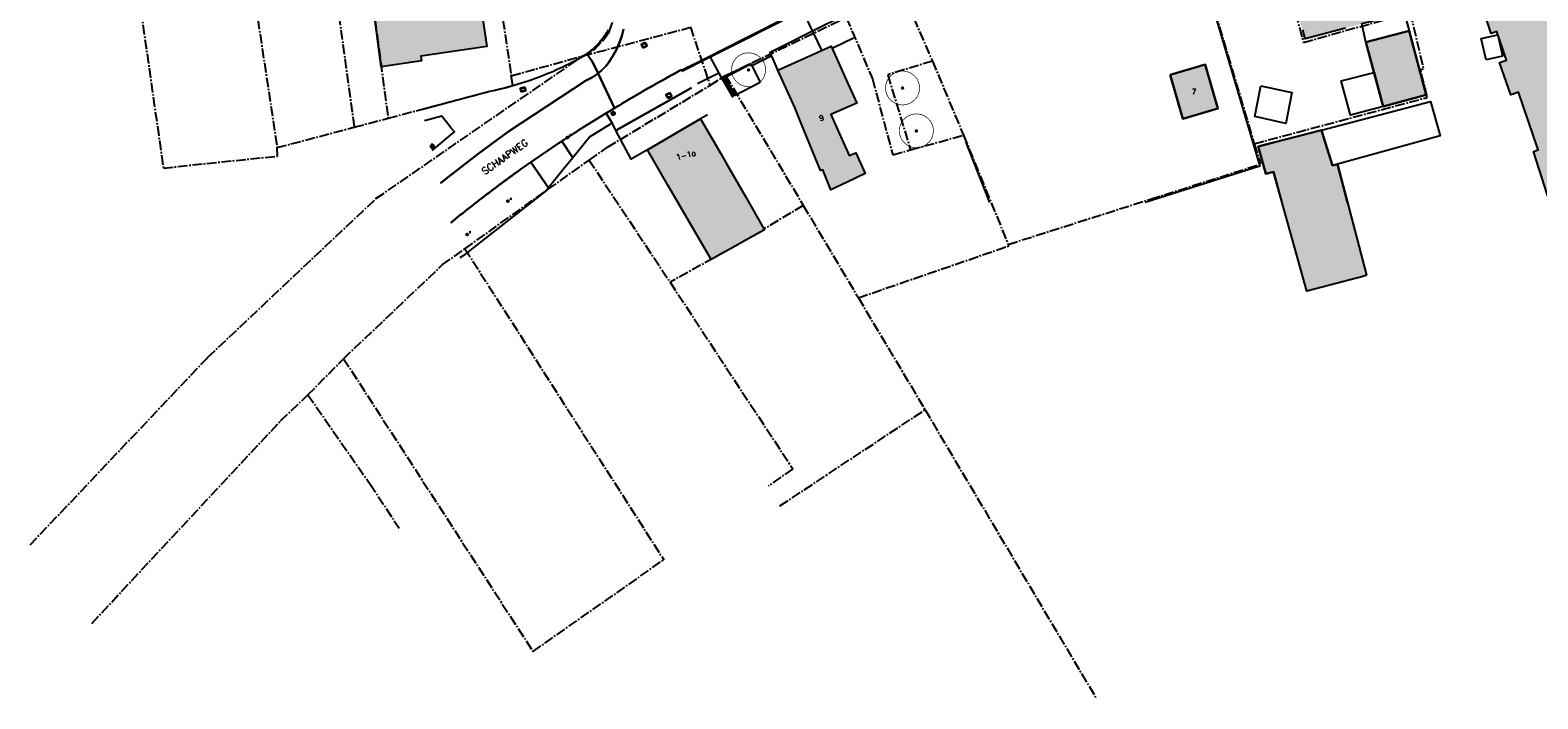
# Model space of a CAD drawing. Header units: metres. Extents: x 202922 to 203755, y 348928 to 349702.
# Tile 7 of 256: x 202983 to 203204, y 349207 to 349305. Entities that reach past the tile are written whole.
import ezdxf
from ezdxf.enums import TextEntityAlignment as Align

# ---------------------------------------------------------------- set-up
doc = ezdxf.new("R2010")
doc.units = ezdxf.units.M
doc.linetypes.add('1-200 CENTER', pattern=[4.28625, 2.8575, -0.47625, 0.47625, -0.47625])
for name, color, linetype in [('bgt.onbegroeidterreindeel', 252, 'Continuous'), ('PH-ALG-WERKGRENS', 3, '1-200 WERKGRENS'), ('PH-BEST-BEBOUWING', 1, 'Continuous'), ('PH-BEST-BEBOUWING-ARCERING', 254, 'Continuous'), ('PH-BEST-HUISNUMMER', 7, 'Continuous'), ('PH-BEST-KADASTRALE-GRENS', 240, '1-200 CENTER'), ('PH-BEST-KOLK', 8, 'Continuous'), ('PH-BEST-LICHTMAST-HANDHAVENB', 251, 'Continuous'), ('PH-BEST-STRAATNAAM-VERHARDING', 7, 'Continuous'), ('PH-BEST-WEGDEEL', 253, 'Continuous'), ('PH-INM-BOOM-HANDHAVEN', 96, 'Continuous'), ('PH-INM-KANTVERHARDING', 253, 'Continuous')]:
    doc.layers.add(name, color=color, linetype=linetype)
doc.layers.add('PH-BEST-PUTRAND', color=12, linetype='Continuous', lineweight=25)
doc.styles.add('ROMANS', font='romans.shx')
doc.linetypes.add('1-200 WERKGRENS', pattern='A,1.5,-0.6,["WERK",ROMANS,S=0.24,R=0,X=-0.5,Y=-0.12],-0.45', length=2.55)

# ---------------------------------------------------------------- blocks, each defined once
blk = doc.blocks.new('*U21')
blk.add_circle((0, 0), 0.142)
at = {"ltscale": 0.05, "style": 'ROMANS'}
blk.add_text('K', height=0.3, dxfattribs=at).set_placement((0.28, 0.19))
blk = doc.blocks.new('Putdeksel')
for p, q in [((-0.32, 0.32), (0.32, 0.32)), ((-0.32, -0.32), (-0.32, 0.32)), ((0.32, 0.32), (0.32, -0.32)), ((0.32, -0.32), (-0.32, -0.32))]:
    blk.add_line(p, q)
blk.add_circle((0, 0), 0.26)
blk = doc.blocks.new('Lichtmast 2')
at = {"flags": 128}
for points in [[(-0.5, 0), (-0.25, 0)], [(-0.35, 0.35), (-0.18, 0.18)], [(0, 0.25), (0, 0.5)], [(0.18, 0.18), (0.35, 0.35)], [(0.25, 0), (0.5, 0)], [(-0.35, -0.35), (-0.18, -0.18)], [(0, -0.5), (0, -0.25)], [(0.18, -0.18), (0.35, -0.35)]]:
    blk.add_lwpolyline(points, dxfattribs=at)
blk.add_circle((0, 0), 0.25)
blk = doc.blocks.new('*U18')
at = {"const_width": 0.1}
blk.add_lwpolyline([(-2.5, 0, 0.990403), (2.5, 0.03, 0.990403), (-2.5, 0.02)], format="xyb", dxfattribs=at)
at = {"linetype": 'Continuous', "const_width": 0.25}
blk.add_lwpolyline([(-0.12, 0, 1), (0.12, 0, 1)], format="xyb", close=True, dxfattribs=at)

msp = doc.modelspace()

# ---------------------------------------------------------------- hatches: boundary and pattern name
at = {"layer": 'PH-BEST-BEBOUWING-ARCERING'}
h = msp.add_hatch(color=256, dxfattribs=at)
h.paths.add_polyline_path([(203166.395, 349333.439), (203169.63, 349334.261), (203171.827, 349334.819), (203179.027, 349306.485), (203178.073, 349306.23), (203175.685, 349305.592), (203169.779, 349304.015), (203169.435, 349305.302), (203169.374, 349305.286), (203166.978, 349312.961), (203166.13, 349316.131), (203167.743, 349316.563), (203170.641, 349317.339), (203172.54, 349317.848), (203174.171, 349318.285), (203173.542, 349320.612), (203173.002, 349322.611), (203172.446, 349322.463), (203171.38, 349322.178), (203170.453, 349325.561), (203167.101, 349324.623), (203166.22, 349328.13), (203165.34, 349331.53), (203166.179, 349333.048)], flags=16)
h.paths.add_polyline_path([(203178.678, 349303.504), (203184.995, 349305.2), (203187.523, 349295.785), (203181.206, 349294.089)], flags=17)
for points in [[(203219.203, 349302.758), (203220.17, 349303.08), (203219.974, 349303.668), (203219.757, 349304.318), (203219.151, 349306.137), (203218.66, 349307.61), (203217.912, 349307.363), (203217.667, 349307.282), (203217.506, 349307.765), (203213.444, 349319.969), (203213.634, 349320.055), (203213.496, 349320.534), (203214.298, 349320.864), (203213.03, 349324.61), (203212.25, 349324.38), (203212.03, 349324.84), (203211.3, 349324.64), (203210.46, 349327.13), (203207, 349326), (203207.07, 349325.78), (203205.16, 349325.16), (203203.942, 349328.785), (203198.118, 349326.953), (203197.41, 349326.73), (203198.6, 349322.96), (203196.356, 349322.254), (203193.665, 349321.408), (203193.29, 349321.29), (203194.14, 349318.92), (203193.33, 349318.63), (203193.47, 349318.24), (203193.293, 349318.179), (203193.121, 349318.103), (203192.957, 349318.012), (203192.801, 349317.908), (203192.654, 349317.791), (203192.517, 349317.663), (203192.393, 349317.523), (203192.28, 349317.373), (203192.18, 349317.213), (203192.095, 349317.046), (203192.024, 349316.873), (203191.968, 349316.694), (203191.927, 349316.511), (203191.902, 349316.325), (203191.892, 349316.137), (203191.899, 349315.95), (203191.922, 349315.764), (203191.96, 349315.58), (203192.014, 349315.4), (203192.083, 349315.226), (203192.166, 349315.058), (203192.263, 349314.897), (203192.374, 349314.746), (203192.497, 349314.604), (203192.631, 349314.473), (203192.777, 349314.354), (203192.931, 349314.248), (203193.094, 349314.156), (203193.265, 349314.077), (203193.441, 349314.014), (203193.623, 349313.965), (203193.807, 349313.932), (203193.994, 349313.915), (203194.182, 349313.914), (203194.369, 349313.928), (203194.554, 349313.959), (203196.07, 349309.5), (203195.51, 349309.31), (203197.04, 349304.79), (203197.88, 349305.08), (203199.3, 349300.89), (203198.28, 349300.54), (203199.9, 349295.77), (203201.07, 349296.17), (203203.93, 349287.74), (203203.231, 349287.501), (203206.477, 349277.402), (203211.237, 349278.932), (203211.354, 349278.794), (203213.56, 349279.5), (203212.975, 349281.219), (203213.097, 349281.141), (203213.222, 349281.068), (203213.349, 349280.999), (203213.479, 349280.935), (203213.611, 349280.877), (203213.745, 349280.823), (203213.881, 349280.774), (203214.019, 349280.73), (203214.158, 349280.691), (203214.299, 349280.658), (203214.441, 349280.63), (203214.584, 349280.607), (203214.728, 349280.589), (203214.872, 349280.577), (203215.017, 349280.57), (203215.162, 349280.569), (203215.307, 349280.573), (203215.451, 349280.582), (203215.595, 349280.597), (203215.738, 349280.617), (203215.881, 349280.642), (203216.022, 349280.672), (203216.162, 349280.708), (203216.301, 349280.749), (203216.438, 349280.795), (203216.573, 349280.847), (203216.706, 349280.903), (203216.837, 349280.964), (203216.966, 349281.03), (203217.092, 349281.101), (203217.216, 349281.176), (203217.336, 349281.257), (203217.454, 349281.341), (203217.568, 349281.43), (203217.679, 349281.523), (203217.787, 349281.62), (203217.89, 349281.721), (203217.99, 349281.826), (203218.086, 349281.934), (203218.178, 349282.046), (203218.266, 349282.161), (203218.349, 349282.279), (203218.428, 349282.4), (203218.502, 349282.524), (203218.571, 349282.651), (203218.636, 349282.78), (203218.696, 349282.912), (203218.751, 349283.046), (203218.801, 349283.182), (203218.845, 349283.32), (203218.885, 349283.459), (203218.92, 349283.6), (203218.949, 349283.741), (203218.973, 349283.884), (203218.992, 349284.027), (203219.005, 349284.172), (203219.013, 349284.316), (203219.015, 349284.461), (203219.012, 349284.605), (203219.004, 349284.75), (203218.99, 349284.894), (203218.971, 349285.037), (203218.947, 349285.18), (203218.918, 349285.322), (203218.883, 349285.462), (203218.843, 349285.601), (203221.502, 349286.519), (203224.09, 349287.391), (203222.8, 349291.271), (203221.972, 349293.759), (203222.177, 349293.833)], [(203032.7, 349311.52), (203035.31, 349311.889), (203035.753, 349308.689), (203037.681, 349308.97), (203039.128, 349309.18), (203043.048, 349309.751), (203048.57, 349310.555), (203048.84, 349308.82), (203049.73, 349302.89), (203040.04, 349301.44), (203040.14, 349300.8), (203034.23, 349299.913)], [(203094.89, 349293.94), (203092.42, 349299.41), (203100.22, 349302.94), (203102.69, 349297.47), (203103.983, 349294.558), (203100.197, 349292.914), (203102.849, 349286.883), (203103.858, 349287.275), (203105.192, 349284.231), (203102.548, 349282.986), (203100.175, 349281.868), (203098.992, 349284.811), (203098.639, 349284.689), (203095.885, 349291.485)], [(203082.614, 349271.648), (203078.46, 349278.785), (203076.28, 349282.53), (203073.26, 349287.72), (203073.957, 349288.125), (203077.772, 349290.346), (203081.06, 349292.26), (203084.08, 349287.07), (203084.78, 349285.851), (203087.642, 349280.868), (203090.367, 349276.123), (203090.443, 349275.992)], [(203174.498, 349285.602), (203173.768, 349285.404), (203172.15, 349290.62), (203165.127, 349288.786), (203162.864, 349288.223), (203163.596, 349285.644), (203164.002, 349284.216), (203165.092, 349284.478), (203169.995, 349267.005), (203178.407, 349269.219), (203178.752, 349269.326)]]:
    msp.add_hatch(color=256, dxfattribs=at).paths.add_polyline_path(points)
msp.add_hatch(color=256, dxfattribs=at).paths.add_polyline_path([(203149.95, 349298.746), (203155.1, 349300.217), (203156.943, 349293.766), (203151.793, 349292.295)], flags=17)

# ---------------------------------------------------------------- linework, layer by layer
at = {"layer": 'bgt.onbegroeidterreindeel'}
for points in [[(203150.964, 349326.356), (203163.085, 349285.321), (203146.272, 349280)], [(203175.962, 349280), (203174.498, 349285.602), (203173.768, 349285.404), (203172.21, 349290.428), (203172.151, 349290.62), (203165.127, 349288.786), (203162.864, 349288.223), (203163.596, 349285.644), (203164.002, 349284.216), (203165.092, 349284.478), (203166.349, 349280)], [(203123.514, 349280), (203120, 349288.937)]]:
    msp.add_lwpolyline(points, dxfattribs=at)
for points in [[(203178.678, 349303.504), (203181.206, 349294.089), (203187.523, 349295.785), (203184.995, 349305.2), (203178.678, 349303.504)], [(203149.95, 349298.746), (203151.793, 349292.295), (203156.943, 349293.766), (203155.1, 349300.217), (203149.95, 349298.746)]]:
    msp.add_lwpolyline(points, close=True, dxfattribs=at)
at = {"layer": 'PH-ALG-WERKGRENS'}
msp.add_lwpolyline([(203090.218, 349320.286), (203098.841, 349302.242)], dxfattribs=at)
at = {"layer": 'PH-BEST-BEBOUWING'}
for points in [[(203032.7, 349311.52), (203035.31, 349311.889), (203035.753, 349308.689), (203037.681, 349308.97), (203039.128, 349309.18), (203043.048, 349309.751), (203048.57, 349310.555), (203048.84, 349308.82), (203049.73, 349302.89), (203040.04, 349301.44), (203040.14, 349300.8), (203034.23, 349299.913), (203032.7, 349311.52)], [(203184.995, 349305.2), (203178.678, 349303.504), (203178.073, 349306.23), (203179.027, 349306.485), (203181.513, 349307.149), (203183.92, 349307.792), (203184.278, 349307.887), (203184.995, 349305.2)], [(203178.678, 349303.504), (203184.995, 349305.2), (203187.523, 349295.785), (203181.206, 349294.089), (203178.678, 349303.504)], [(203094.89, 349293.94), (203092.42, 349299.41), (203100.22, 349302.94), (203102.69, 349297.47), (203103.983, 349294.558), (203100.197, 349292.914), (203102.849, 349286.883), (203103.858, 349287.275), (203105.192, 349284.231), (203102.548, 349282.986), (203100.175, 349281.868), (203098.992, 349284.811), (203098.639, 349284.689), (203095.885, 349291.485), (203094.89, 349293.94)], [(203196.288, 349300.903), (203195.576, 349304.034), (203198.008, 349304.589), (203198.721, 349301.457), (203196.288, 349300.903)], [(203149.95, 349298.746), (203155.1, 349300.217), (203156.943, 349293.766), (203151.793, 349292.295), (203149.95, 349298.746)], [(203181.206, 349294.089), (203176.393, 349292.797), (203175.044, 349297.822), (203179.868, 349299.072), (203181.206, 349294.089)], [(203163.236, 349297.104), (203167.783, 349296.147), (203166.906, 349291.599), (203162.358, 349292.636), (203163.236, 349297.104)], [(203174.498, 349285.602), (203173.768, 349285.404), (203172.21, 349290.428), (203172.151, 349290.62), (203188.143, 349294.79), (203189.539, 349289.764), (203174.498, 349285.602)], [(203082.614, 349271.648), (203078.46, 349278.785), (203076.28, 349282.53), (203073.26, 349287.72), (203073.957, 349288.125), (203077.772, 349290.346), (203081.06, 349292.26), (203084.08, 349287.07), (203084.78, 349285.851), (203087.642, 349280.868), (203090.367, 349276.123), (203090.443, 349275.992), (203082.614, 349271.648)], [(203178.407, 349269.219), (203169.995, 349267.005), (203165.092, 349284.478), (203164.002, 349284.216), (203163.596, 349285.644), (203162.864, 349288.223), (203165.127, 349288.786), (203172.151, 349290.62), (203172.21, 349290.428), (203173.768, 349285.404), (203174.498, 349285.602), (203178.752, 349269.326), (203178.407, 349269.219)]]:
    msp.add_lwpolyline(points, close=True, dxfattribs=at)
for points in [[(203206.477, 349277.402), (203203.231, 349287.501), (203203.93, 349287.74), (203201.07, 349296.17), (203199.9, 349295.77), (203198.28, 349300.54), (203199.3, 349300.89), (203197.88, 349305.08), (203197.04, 349304.79), (203195.51, 349309.31)], [(203175.685, 349305.592), (203169.779, 349304.015), (203169.435, 349305.302)]]:
    msp.add_lwpolyline(points, dxfattribs=at)
at = {"layer": 'PH-BEST-KADASTRALE-GRENS', "ltscale": 0.5}
for p, q in [((203009.711, 349349.21), (203018.959, 349288.05)), ((203150.424, 349328.43), (203162.287, 349288.614)), ((203050.154, 349319.478), (203053.299, 349298.6)), ((203110.632, 349310.963), (203115.065, 349300.748)), ((203084.736, 349298.642), (203102.431, 349307.147)), ((203063.8, 349301.494), (203079.586, 349305.692)), ((203079.586, 349305.692), (203082.446, 349297.177)), ((203053.299, 349298.6), (203063.8, 349301.494)), ((203115.065, 349300.748), (203119.629, 349289.88)), ((203053.545, 349297.153), (203053.299, 349298.6)), ((203082.446, 349297.177), (203084.736, 349298.642)), ((203084.736, 349298.642), (203096.131, 349279.57)), ((203035.225, 349292.362), (203049.979, 349296.274)), ((203030.265, 349291.047), (203035.225, 349292.362)), ((203018.959, 349288.05), (203030.265, 349291.047)), ((203111.875, 349287.71), (203119.629, 349289.88)), ((203119.629, 349289.88), (203126.195, 349273.858)), ((203162.287, 349288.614), (203163.182, 349285.608)), ((203046.493, 349273.213), (203064.71, 349286.222)), ((203064.71, 349286.222), (203076.592, 349268.307)), ((203147.053, 349280.487), (203163.182, 349285.608)), ((203126.195, 349273.858), (203147.053, 349280.487)), ((203126.195, 349273.858), (203126.289, 349273.634)), ((203046.493, 349273.213), (203075.671, 349227.605)), ((203104.211, 349266.025), (203126.289, 349273.634)), ((203104.211, 349266.025), (203113.995, 349249.601)), ((203023.456, 349251.772), (203028.7, 349257.092)), ((203092.714, 349235.493), (203113.995, 349249.601)), ((203113.995, 349249.601), (203139.148, 349207.201))]:
    msp.add_line(p, q, dxfattribs=at)
for points in [[(202991.672, 349359.638), (202997.052, 349321.818), (202997.751, 349316.658), (203002.261, 349285.058)], [(203161.601, 349331.683), (203166.13, 349316.131), (203167.257, 349311.918), (203169.495, 349303.482), (203184.666, 349307.716)], [(203049.534, 349323.537), (203037.263, 349320.535), (203031.622, 349319.697), (203035.225, 349292.362)], [(203063.8, 349301.494), (203065.509, 349302.461), (203066.864, 349303.889), (203067.668, 349305.041), (203068.272, 349306.797), (203068.751, 349308.052), (203065.577, 349321.078)], [(203025.89, 349319.871), (203028.017, 349307.423), (203030.265, 349291.047)], [(203102.431, 349307.147), (203106.273, 349298.144), (203109.257, 349286.978), (203111.875, 349287.71)], [(203184.666, 349307.716), (203185.16, 349307.854), (203187.121, 349299.608)], [(202982.721, 349229.788), (203008.809, 349257.319), (203033.451, 349280.569), (203063.8, 349301.494)], [(203115.065, 349300.748), (203108.519, 349298.733), (203111.875, 349287.71)], [(203162.287, 349288.614), (203187.674, 349295.408), (203186.695, 349299.497), (203187.121, 349299.608)], [(203049.979, 349296.274), (203051.77, 349296.68), (203053.545, 349297.153)], [(203064.71, 349286.222), (203067.391, 349288.099), (203082.446, 349297.177)], [(203002.261, 349285.058), (203019.025, 349286.799), (203018.959, 349288.05)], [(203096.131, 349279.57), (203090.367, 349276.123), (203090.443, 349275.992), (203076.592, 349268.307)], [(203096.131, 349279.57), (203101.66, 349270.308), (203104.211, 349266.025)], [(203028.7, 349257.092), (203043.179, 349270.835), (203046.493, 349273.213)], [(203076.592, 349268.307), (203094.576, 349240.947), (203090.986, 349238.414)], [(203028.7, 349257.092), (203056.486, 349214.148), (203075.671, 349227.605)], [(202991.757, 349218.26), (203019.454, 349247.976), (203023.456, 349251.772)], [(203023.456, 349251.772), (203032.595, 349238.685), (203036.834, 349232.236)]]:
    msp.add_lwpolyline(points, dxfattribs=at)
at = {"layer": 'PH-BEST-WEGDEEL'}
for points in [[(203069.779, 349305.445), (203069.509, 349304.384), (203069.148, 349303.351), (203068.698, 349302.352), (203068.163, 349301.397), (203067.547, 349300.492), (203067.349, 349300.244), (203067.144, 349300.003), (203066.931, 349299.768), (203066.71, 349299.54), (203066.482, 349299.319), (203066.247, 349299.106), (203066.024, 349298.916), (203065.201, 349300.618), (203064.359, 349301.793), (203064.573, 349301.951), (203064.783, 349302.115), (203064.989, 349302.283), (203065.191, 349302.456), (203065.389, 349302.633), (203065.583, 349302.815), (203065.772, 349303.001), (203065.957, 349303.192), (203066.138, 349303.387), (203066.314, 349303.586), (203066.486, 349303.79), (203066.653, 349303.997), (203066.815, 349304.208), (203066.973, 349304.423), (203067.125, 349304.641), (203067.272, 349304.863), (203067.414, 349305.088), (203067.55, 349305.316)], [(203078.26, 349299.463), (203077.942, 349299.291), (203077.524, 349299.064), (203077.107, 349298.836), (203076.69, 349298.607), (203076.274, 349298.378), (203075.858, 349298.148), (203075.443, 349297.917), (203075.028, 349297.685), (203074.614, 349297.452), (203074.2, 349297.218), (203073.787, 349296.984), (203073.374, 349296.748), (203072.961, 349296.512), (203072.549, 349296.274), (203072.138, 349296.036), (203071.727, 349295.797), (203071.317, 349295.557), (203070.907, 349295.316), (203070.681, 349295.183), (203070.31, 349294.963), (203069.939, 349294.743), (203069.568, 349294.522), (203069.198, 349294.3), (203068.828, 349294.077), (203068.459, 349293.854), (203066.024, 349298.916), (203066.247, 349299.106), (203066.482, 349299.319), (203066.71, 349299.54), (203066.931, 349299.768), (203067.144, 349300.003), (203067.349, 349300.244), (203067.547, 349300.492), (203068.163, 349301.397), (203068.698, 349302.352), (203069.148, 349303.351), (203069.509, 349304.384), (203069.779, 349305.445)], [(203040.109, 349293.658), (203049.979, 349296.274), (203050.467, 349296.378), (203050.955, 349296.486), (203051.441, 349296.6), (203051.926, 349296.719), (203052.41, 349296.842), (203052.892, 349296.971), (203053.373, 349297.105), (203053.853, 349297.243), (203054.331, 349297.387), (203054.808, 349297.535), (203055.283, 349297.689), (203055.756, 349297.847), (203056.228, 349298.01), (203056.698, 349298.178), (203057.166, 349298.351), (203057.633, 349298.529), (203058.098, 349298.711), (203058.561, 349298.898), (203059.022, 349299.09), (203059.48, 349299.287), (203059.937, 349299.488), (203060.392, 349299.694), (203060.844, 349299.905), (203061.295, 349300.12), (203061.743, 349300.34), (203062.189, 349300.565), (203062.633, 349300.794), (203063.074, 349301.028), (203063.513, 349301.266), (203063.949, 349301.509), (203064.018, 349301.555), (203064.087, 349301.602), (203064.156, 349301.649), (203064.224, 349301.696), (203064.292, 349301.744), (203064.359, 349301.793), (203065.201, 349300.618), (203066.024, 349298.916), (203065.882, 349298.814), (203065.738, 349298.715), (203065.592, 349298.619), (203065.445, 349298.525), (203065.296, 349298.434), (203065.145, 349298.346), (203064.987, 349298.257), (203064.827, 349298.171), (203064.665, 349298.088), (203064.502, 349298.008), (203064.338, 349297.931), (203064.172, 349297.857), (203052.91, 349290.395), (203048.462, 349287.127), (203044.084, 349283.767), (203042.916, 349282.832)], [(203042.916, 349282.832), (203044.084, 349283.767), (203048.462, 349287.127), (203052.91, 349290.395), (203064.172, 349297.857), (203064.338, 349297.931), (203064.502, 349298.008), (203064.665, 349298.088), (203064.827, 349298.171), (203064.987, 349298.257), (203065.145, 349298.346), (203065.296, 349298.434), (203065.445, 349298.525), (203065.592, 349298.619), (203065.738, 349298.715), (203065.882, 349298.814), (203066.024, 349298.916), (203068.459, 349293.854), (203067.231, 349293.1), (203063.796, 349290.991), (203063.48, 349290.791), (203063.164, 349290.59), (203062.849, 349290.388), (203062.534, 349290.186), (203062.219, 349289.983), (203061.905, 349289.779), (203061.702, 349289.648), (203061.5, 349289.516), (203061.298, 349289.384), (203061.096, 349289.252), (203060.894, 349289.119), (203060.693, 349288.986), (203060.582, 349288.913), (203060.471, 349288.84), (203060.36, 349288.767), (203060.249, 349288.693), (203060.138, 349288.62), (203060.027, 349288.546), (203059.716, 349288.338), (203059.405, 349288.13), (203059.094, 349287.921), (203058.784, 349287.712), (203058.474, 349287.502), (203058.164, 349287.291), (203057.855, 349287.08), (203057.546, 349286.868), (203057.238, 349286.656), (203056.93, 349286.443), (203056.622, 349286.23), (203056.315, 349286.016), (203056.161, 349285.908), (203055.88, 349285.711), (203055.599, 349285.514), (203055.319, 349285.316), (203055.039, 349285.118), (203054.759, 349284.919), (203054.48, 349284.719), (203054.11, 349284.453), (203053.741, 349284.187), (203053.372, 349283.92), (203053.004, 349283.652), (203052.636, 349283.383), (203052.269, 349283.114), (203051.903, 349282.843), (203051.537, 349282.572), (203051.172, 349282.3), (203050.808, 349282.027), (203050.444, 349281.753), (203050.081, 349281.479), (203049.718, 349281.204), (203049.356, 349280.927), (203048.995, 349280.65), (203048.634, 349280.372), (203048.274, 349280.093), (203047.915, 349279.813), (203047.556, 349279.532), (203047.198, 349279.251), (203046.841, 349278.969), (203046.484, 349278.686), (203046.128, 349278.402), (203045.773, 349278.118), (203045.418, 349277.833), (203045.064, 349277.546), (203044.71, 349277.259), (203044.422, 349277.024)], [(203079.737, 349296.82), (203068.652, 349290.567), (203068.382, 349291.082), (203068.087, 349291.643), (203067.231, 349293.1), (203068.459, 349293.854), (203068.828, 349294.077), (203069.198, 349294.3), (203069.568, 349294.522), (203069.939, 349294.743), (203070.31, 349294.963), (203070.681, 349295.183), (203070.907, 349295.316), (203071.317, 349295.557), (203071.727, 349295.797), (203072.138, 349296.036), (203072.549, 349296.274), (203072.961, 349296.512), (203073.374, 349296.748), (203073.787, 349296.984), (203074.2, 349297.218), (203074.614, 349297.452), (203075.028, 349297.685), (203075.443, 349297.917), (203075.858, 349298.148), (203076.274, 349298.378), (203076.69, 349298.607), (203077.107, 349298.836), (203077.524, 349299.064), (203077.942, 349299.291), (203078.26, 349299.463)], [(203082.071, 349292.855), (203081.06, 349292.26), (203077.772, 349290.346), (203073.957, 349288.125), (203073.26, 349287.72), (203070.87, 349286.345), (203068.652, 349290.567), (203079.737, 349296.82)], [(203041.673, 349287.624), (203044.95, 349290.35), (203044.5, 349290.916), (203043.639, 349291.996), (203043.607, 349292.036), (203043.111, 349292.659), (203040.544, 349291.981)], [(203044.422, 349277.024), (203044.71, 349277.259), (203045.064, 349277.546), (203045.418, 349277.833), (203045.773, 349278.118), (203046.128, 349278.402), (203046.484, 349278.686), (203046.841, 349278.969), (203047.198, 349279.251), (203047.556, 349279.532), (203047.915, 349279.813), (203048.274, 349280.093), (203048.634, 349280.372), (203048.995, 349280.65), (203049.356, 349280.927), (203049.718, 349281.204), (203050.081, 349281.479), (203050.444, 349281.753), (203050.808, 349282.027), (203051.172, 349282.3), (203051.537, 349282.572), (203051.903, 349282.843), (203052.269, 349283.114), (203052.636, 349283.383), (203053.004, 349283.652), (203053.372, 349283.92), (203053.741, 349284.187), (203054.11, 349284.453), (203054.48, 349284.719), (203054.759, 349284.919), (203055.039, 349285.118), (203055.319, 349285.316), (203055.599, 349285.514), (203055.88, 349285.711), (203056.161, 349285.908), (203058.776, 349282.167), (203058.497, 349281.821), (203049.533, 349274.761), (203046.29, 349272.207), (203045.748, 349271.908)]]:
    msp.add_lwpolyline(points, dxfattribs=at)
for points in [[(203062.306, 349286.538), (203060.693, 349288.986), (203060.894, 349289.119), (203061.096, 349289.252), (203061.298, 349289.384), (203061.5, 349289.516), (203061.702, 349289.648), (203061.905, 349289.779), (203062.219, 349289.983), (203062.534, 349290.186), (203062.849, 349290.388), (203063.164, 349290.59), (203063.48, 349290.791), (203063.796, 349290.991), (203067.231, 349293.1), (203068.087, 349291.643), (203067.733, 349291.426), (203064.8, 349289.627), (203062.306, 349286.538)], [(203058.776, 349282.167), (203056.161, 349285.908), (203056.315, 349286.016), (203056.622, 349286.23), (203056.93, 349286.443), (203057.238, 349286.656), (203057.546, 349286.868), (203057.855, 349287.08), (203058.164, 349287.291), (203058.474, 349287.502), (203058.784, 349287.712), (203059.094, 349287.921), (203059.405, 349288.13), (203059.716, 349288.338), (203060.027, 349288.546), (203060.138, 349288.62), (203060.249, 349288.693), (203060.36, 349288.767), (203060.471, 349288.84), (203060.582, 349288.913), (203060.693, 349288.986), (203062.306, 349286.538), (203060.93, 349284.834), (203058.776, 349282.167)]]:
    msp.add_lwpolyline(points, close=True, dxfattribs=at)
at = {"layer": 'PH-INM-KANTVERHARDING'}
for p, q in [((203082.47, 349301.323), (203083.743, 349298.979)), ((203088.392, 349300.351), (203084.469, 349298.327)), ((203088.562, 349300.055), (203088.392, 349300.351)), ((203091.5, 349301.507), (203088.472, 349300.01)), ((203083.758, 349298.987), (203080.611, 349297.381)), ((203083.758, 349298.987), (203085.813, 349295.449)), ((203084.469, 349298.327), (203086.041, 349295.686)), ((203088.353, 349300.218), (203084.609, 349298.286)), ((203084.609, 349298.286), (203086.127, 349295.738)), ((203088.472, 349300.01), (203088.353, 349300.218)), ((203088.562, 349300.055), (203089.812, 349297.632)), ((203086.041, 349295.686), (203089.812, 349297.632))]:
    msp.add_line(p, q, dxfattribs=at)
at = {"layer": 'PH-INM-KANTVERHARDING', "flags": 128}
for points in [[(203113.166, 349311.974), (203111.782, 349315.086, 0.5698312), (203111.123, 349315.312), (203105.212, 349312.648), (203100.693, 349310.504), (203094.515, 349307.545), (203087.497, 349304.015), (203081.828, 349301.135), (203078.257, 349299.355)], [(203113.028, 349311.913), (203111.638, 349315.041, 0.6138091), (203111.207, 349315.185), (203105.275, 349312.512), (203100.757, 349310.368), (203094.581, 349307.411), (203087.565, 349303.881), (203081.895, 349301.001), (203078.324, 349299.221)]]:
    msp.add_lwpolyline(points, format="xyb", dxfattribs=at)
for points in [[(203092.428, 349299.319), (203091.273, 349302.043), (203099.336, 349306.093), (203102.91, 349307.823), (203103.154, 349307.806)], [(203103.488, 349304.104), (203100.488, 349302.644)]]:
    msp.add_lwpolyline(points, dxfattribs=at)

# ---------------------------------------------------------------- block references
at = {"layer": 'PH-BEST-KOLK'}
for p in [(203061.537, 349289.54), (203052.814, 349280.183), (203046.838, 349275.302)]:
    msp.add_blockref('*U21', p, dxfattribs=at)
at = {"layer": 'PH-BEST-LICHTMAST-HANDHAVENB', "xscale": 0.75, "yscale": 0.75, "zscale": 0.75}
for p in [(203068.249, 349293.085), (203041.707, 349288.261)]:
    msp.add_blockref('Lichtmast 2', p, dxfattribs=at)
at = {"layer": 'PH-BEST-PUTRAND'}
for p, rotation in [((203072.78, 349303.08), 29.64224602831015), ((203055.01, 349296.57), 17.30174228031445), ((203076.42, 349295.69), 28.71758943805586)]:
    msp.add_blockref('Putdeksel', p, dxfattribs=dict(at, rotation=rotation))
at = {"layer": 'PH-INM-BOOM-HANDHAVEN'}
for p in [(203088.1, 349299.452), (203088.1, 349299.452), (203110.694, 349296.777), (203110.694, 349296.777), (203112.724, 349290.495), (203112.724, 349290.495)]:
    msp.add_blockref('*U18', p, dxfattribs=at)

# ---------------------------------------------------------------- texts
at = {"layer": 'PH-BEST-HUISNUMMER', "style": 'ROMANS'}
for s, rotation, p in [('7', 360, (203153.447, 349296.256)), ('9', 13.5, (203098.806, 349292.404)), ('1-1a', 13.5, (203078.92, 349286.965))]:
    msp.add_text(s, height=0.8, rotation=rotation, dxfattribs=at).set_placement(p, align=Align.MIDDLE_CENTER)
at = {"layer": 'PH-BEST-STRAATNAAM-VERHARDING', "style": 'ROMANS'}
msp.add_text('SCHAAPWEG', height=1, rotation=35.0455, dxfattribs=at).set_placement((203052.357, 349286.691), align=Align.MIDDLE_CENTER)

doc.saveas('drawing.dxf')
